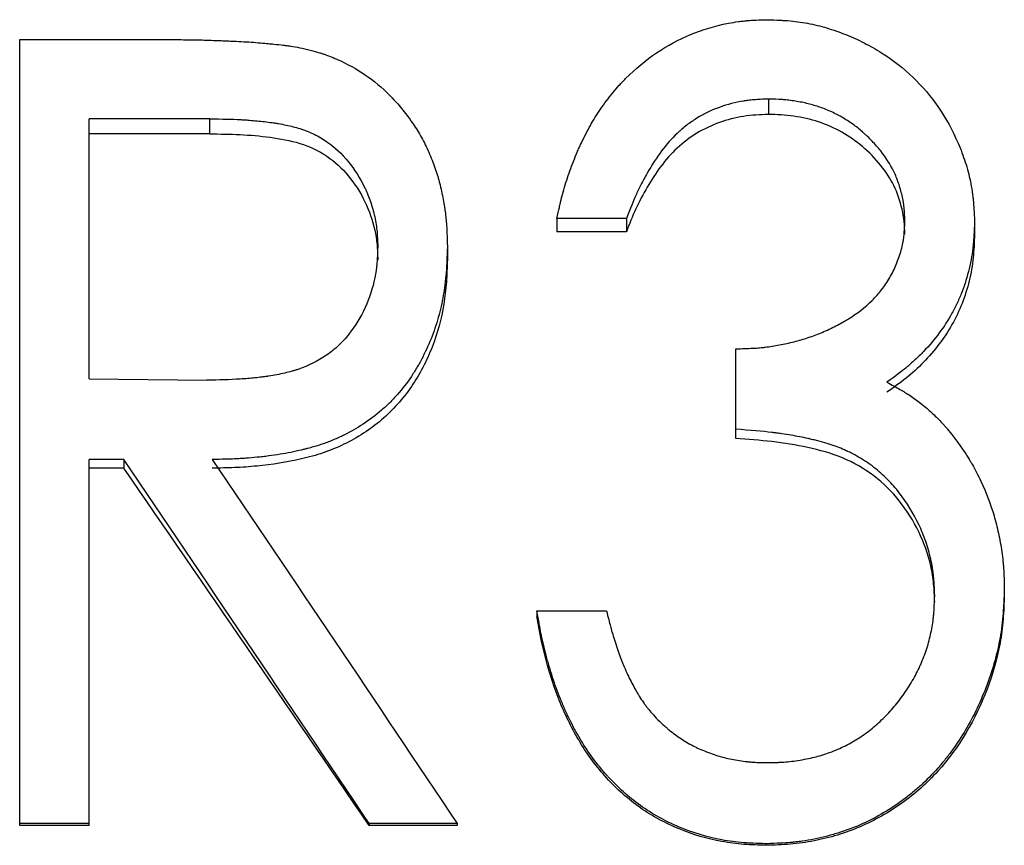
# Model space of a CAD drawing. Header units: millimetres. Extents: x -115 to 135, y -26 to 81.
# Tile 5 of 16: x -17.21 to -10.87, y 0.54 to 5.86. Entities that reach past the tile are written whole.
import ezdxf

# ---------------------------------------------------------------- set-up
doc = ezdxf.new("R2010")
doc.units = ezdxf.units.MM

msp = doc.modelspace()

# ---------------------------------------------------------------- linework, layer by layer
at = {"color": 7, "linetype": 'Continuous', "lineweight": 25}
for p, q in [((-17.2115, 5.7297), (-16.3341, 5.7297)), ((-17.2115, 0.6666), (-17.2115, 5.7297)), ((-12.3858, 5.3461), (-12.3858, 5.2471)), ((-15.9866, 5.218), (-16.7628, 5.218)), ((-16.7628, 3.5427), (-16.7628, 5.218)), ((-15.9866, 5.1214), (-15.9866, 5.218)), ((-15.9866, 5.1214), (-16.7628, 5.1214)), ((-13.3013, 4.5758), (-13.75, 4.5758)), ((-13.75, 4.5758), (-13.75, 4.491)), ((-13.3013, 4.5758), (-13.3013, 4.491)), ((-11.0577, 4.5587), (-11.0577, 4.4743)), ((-13.3013, 4.491), (-13.75, 4.491)), ((-14.4551, 4.3916), (-14.4551, 4.3103)), ((-12.5962, 3.1591), (-12.5962, 3.7369)), ((-16.7628, 3.5427), (-16.0046, 3.5356)), ((-16.5405, 3.0241), (-16.7628, 3.0241)), ((-16.7628, 0.6666), (-16.7628, 3.0241)), ((-16.5405, 3.0241), (-16.5405, 2.9681)), ((-16.5405, 2.9681), (-16.7628, 2.9681)), ((-10.8654, 2.1902), (-10.8654, 2.1497)), ((-13.8782, 2.0488), (-13.8782, 2.0109)), ((-13.8782, 2.0488), (-13.4295, 2.0488)), ((-16.7628, 0.6792), (-17.2115, 0.6792)), ((-16.7628, 0.6666), (-17.2115, 0.6666)), ((-14.9599, 0.6792), (-14.9599, 0.6666)), ((-14.391, 0.6792), (-14.9599, 0.6792)), ((-14.391, 0.6666), (-14.9599, 0.6666)), ((-14.391, 0.6792), (-14.391, 0.6666)), ((-12.3998, 0.5486), (-12.3998, 0.5384))]:
    msp.add_line(p, q, dxfattribs=at)
for points, knots in [([(-13.75, 4.5758), (-13.7438, 4.6035), (-13.7382, 4.6277), (-13.7309, 4.6588), (-13.7286, 4.6683), (-13.7255, 4.6812), (-13.7245, 4.6853), (-13.7231, 4.6911), (-13.7226, 4.693), (-13.7217, 4.6967), (-13.7215, 4.6976), (-13.7155, 4.721), (-13.7099, 4.7417), (-13.6982, 4.7826), (-13.6923, 4.8022), (-13.6724, 4.8643), (-13.658, 4.9047), (-13.6347, 4.964), (-13.6267, 4.9836), (-13.6142, 5.0126), (-13.61, 5.0222), (-13.6014, 5.0413), (-13.5974, 5.05), (-13.5733, 5.1012), (-13.5534, 5.1399), (-13.5124, 5.2126), (-13.4919, 5.2457), (-13.4439, 5.3156), (-13.4159, 5.3531), (-13.3748, 5.4034), (-13.361, 5.4194), (-13.3404, 5.4422), (-13.3336, 5.4496), (-13.3232, 5.4605), (-13.3198, 5.464), (-13.3129, 5.4711), (-13.31, 5.474), (-13.2425, 5.5411), (-13.1758, 5.5964), (-13.0364, 5.6911), (-12.9631, 5.7308), (-12.8125, 5.7935), (-12.732, 5.8173), (-12.6221, 5.8383), (-12.6006, 5.8419), (-12.5691, 5.8463), (-12.5587, 5.8477), (-12.5433, 5.8494), (-12.5382, 5.85), (-12.5306, 5.8507), (-12.5281, 5.851), (-12.523, 5.8514), (-12.5198, 5.8517), (-12.4899, 5.8543), (-12.4474, 5.8561), (-12.3908, 5.8573)], [0, 0, 0, 0, 0.03125, 0.03125, 0.046875, 0.046875, 0.054688, 0.054688, 0.058594, 0.058594, 0.0625, 0.0625, 0.09375, 0.09375, 0.125, 0.125, 0.1875, 0.1875, 0.21875, 0.21875, 0.234375, 0.234375, 0.25, 0.25, 0.3125, 0.3125, 0.375, 0.375, 0.4375, 0.4375, 0.46875, 0.46875, 0.484375, 0.484375, 0.492188, 0.492188, 0.5, 0.5, 0.625, 0.625, 0.75, 0.75, 0.875, 0.875, 0.90625, 0.90625, 0.921875, 0.921875, 0.929688, 0.929688, 0.933594, 0.933594, 0.9375, 0.9375, 1, 1, 1, 1]), ([(-12.3908, 5.8573), (-12.3621, 5.8563), (-12.3371, 5.8553), (-12.3048, 5.8538), (-12.2949, 5.8533), (-12.2815, 5.8524), (-12.2772, 5.8522), (-12.2712, 5.8518), (-12.2692, 5.8516), (-12.2654, 5.8514), (-12.2645, 5.8513), (-12.218, 5.8477), (-12.1753, 5.842), (-12.0923, 5.8261), (-12.0509, 5.8161), (-11.9684, 5.7918), (-11.9263, 5.7771), (-11.8464, 5.7453), (-11.8073, 5.7275), (-11.7307, 5.6885), (-11.6938, 5.6676), (-11.5822, 5.5972), (-11.514, 5.544), (-11.3925, 5.4274), (-11.338, 5.363), (-11.2414, 5.2218), (-11.199, 5.1443), (-11.1457, 5.0211), (-11.1303, 4.9801), (-11.1105, 4.9186), (-11.1044, 4.8981), (-11.0935, 4.8571), (-11.0887, 4.8373), (-11.0798, 4.7951), (-11.0759, 4.7739), (-11.0711, 4.7419), (-11.0697, 4.7312), (-11.0677, 4.7151), (-11.0671, 4.7097), (-11.0663, 4.7016), (-11.066, 4.699), (-11.0655, 4.6936), (-11.0651, 4.69), (-11.0624, 4.6595), (-11.06, 4.6164), (-11.0577, 4.5587)], [0, 0, 0, 0, 0.03125, 0.03125, 0.046875, 0.046875, 0.054688, 0.054688, 0.058594, 0.058594, 0.0625, 0.0625, 0.125, 0.125, 0.1875, 0.1875, 0.25, 0.25, 0.3125, 0.3125, 0.375, 0.375, 0.5, 0.5, 0.625, 0.625, 0.75, 0.75, 0.8125, 0.8125, 0.84375, 0.84375, 0.875, 0.875, 0.90625, 0.90625, 0.921875, 0.921875, 0.929688, 0.929688, 0.933594, 0.933594, 0.9375, 0.9375, 1, 1, 1, 1]), ([(-16.3341, 5.7297), (-16.2773, 5.7295), (-16.2281, 5.7292), (-16.1656, 5.7287), (-16.1467, 5.7285), (-16.1211, 5.7283), (-16.1131, 5.7282), (-16.0979, 5.728), (-16.0915, 5.7279), (-16.0548, 5.7273), (-16.0193, 5.7263), (-15.9568, 5.7241), (-15.9345, 5.7233), (-15.8987, 5.7218), (-15.8863, 5.7213), (-15.8673, 5.7205), (-15.8608, 5.7202), (-15.8478, 5.7196), (-15.8402, 5.7193), (-15.7878, 5.7169), (-15.7443, 5.7144), (-15.6839, 5.7101), (-15.6645, 5.7085), (-15.6413, 5.7065), (-15.6376, 5.7062), (-15.6239, 5.7049), (-15.6172, 5.7043), (-15.5977, 5.7025), (-15.5854, 5.7013), (-15.5508, 5.6978), (-15.5307, 5.6956), (-15.5049, 5.6925), (-15.4971, 5.6916), (-15.4828, 5.6897), (-15.4738, 5.6884), (-15.4285, 5.6812), (-15.3864, 5.6729), (-15.3385, 5.6619)], [0, 0, 0, 0, 0.125, 0.125, 0.1875, 0.1875, 0.21875, 0.21875, 0.25, 0.25, 0.375, 0.375, 0.4375, 0.4375, 0.46875, 0.46875, 0.484375, 0.484375, 0.5, 0.5, 0.625, 0.625, 0.6875, 0.6875, 0.703125, 0.703125, 0.71875, 0.71875, 0.75, 0.75, 0.8125, 0.8125, 0.84375, 0.84375, 0.875, 0.875, 1, 1, 1, 1]), ([(-15.3385, 5.6619), (-15.3163, 5.6555), (-15.2968, 5.6498), (-15.2719, 5.6422), (-15.2643, 5.6398), (-15.2539, 5.6365), (-15.2506, 5.6354), (-15.2444, 5.6333), (-15.2425, 5.6326), (-15.2087, 5.6207), (-15.1758, 5.607), (-15.0757, 5.5604), (-15.016, 5.5256), (-14.9089, 5.4475), (-14.8583, 5.403), (-14.7866, 5.3278), (-14.7635, 5.3014), (-14.7298, 5.2597), (-14.7188, 5.2454), (-14.7025, 5.2235), (-14.6971, 5.2161), (-14.6864, 5.2012), (-14.6807, 5.193), (-14.6568, 5.1581), (-14.6388, 5.129), (-14.6135, 5.0834), (-14.6054, 5.0679), (-14.5896, 5.0363), (-14.5823, 5.0207), (-14.5596, 4.9696), (-14.5463, 4.9361), (-14.529, 4.8868), (-14.5237, 4.8706), (-14.5164, 4.8464), (-14.5141, 4.8384), (-14.5107, 4.8264), (-14.5096, 4.8224), (-14.5075, 4.8145), (-14.5067, 4.8112), (-14.4962, 4.7696), (-14.4883, 4.7339), (-14.4785, 4.6825), (-14.4756, 4.6657), (-14.4718, 4.641), (-14.4707, 4.6329), (-14.469, 4.6208), (-14.4685, 4.6168), (-14.4675, 4.6088), (-14.4669, 4.604), (-14.461, 4.5527), (-14.4571, 4.483), (-14.4551, 4.3916)], [0, 0, 0, 0, 0.03125, 0.03125, 0.046875, 0.046875, 0.054688, 0.054688, 0.0625, 0.0625, 0.125, 0.125, 0.25, 0.25, 0.375, 0.375, 0.4375, 0.4375, 0.46875, 0.46875, 0.484375, 0.484375, 0.5, 0.5, 0.5625, 0.5625, 0.59375, 0.59375, 0.625, 0.625, 0.6875, 0.6875, 0.71875, 0.71875, 0.734375, 0.734375, 0.742188, 0.742188, 0.75, 0.75, 0.8125, 0.8125, 0.84375, 0.84375, 0.859375, 0.859375, 0.867188, 0.867188, 0.875, 0.875, 1, 1, 1, 1]), ([(-12.3858, 5.3461), (-12.4215, 5.3447), (-12.4527, 5.343), (-12.4928, 5.3398), (-12.505, 5.3387), (-12.5217, 5.3368), (-12.527, 5.3362), (-12.5345, 5.3352), (-12.5369, 5.3348), (-12.5417, 5.3342), (-12.543, 5.334), (-12.5974, 5.3254), (-12.6502, 5.3114), (-12.7529, 5.2739), (-12.8013, 5.2506), (-12.8693, 5.2087), (-12.8912, 5.1935), (-12.9229, 5.1691), (-12.9333, 5.1607), (-12.9487, 5.1476), (-12.9537, 5.1432), (-12.9637, 5.1342), (-12.9692, 5.1291), (-13.0434, 5.059), (-13.1078, 4.9738), (-13.1818, 4.8426), (-13.1953, 4.8175), (-13.2137, 4.7816), (-13.2195, 4.77), (-13.2277, 4.7529), (-13.2304, 4.7473), (-13.2343, 4.739), (-13.2355, 4.7362), (-13.238, 4.7307), (-13.2395, 4.7274), (-13.2557, 4.6915), (-13.276, 4.6417), (-13.3013, 4.5758)], [0, 0, 0, 0, 0.0625, 0.0625, 0.09375, 0.09375, 0.109375, 0.109375, 0.117188, 0.117188, 0.125, 0.125, 0.25, 0.25, 0.375, 0.375, 0.4375, 0.4375, 0.46875, 0.46875, 0.484375, 0.484375, 0.5, 0.5, 0.75, 0.75, 0.8125, 0.8125, 0.84375, 0.84375, 0.859375, 0.859375, 0.867188, 0.867188, 0.875, 0.875, 1, 1, 1, 1]), ([(-11.5064, 4.5607), (-11.5069, 4.579), (-11.5076, 4.5949), (-11.5087, 4.6155), (-11.509, 4.6218), (-11.5097, 4.6303), (-11.5099, 4.633), (-11.5103, 4.6382), (-11.5105, 4.6397), (-11.5134, 4.6686), (-11.518, 4.6957), (-11.5306, 4.7523), (-11.5383, 4.7793), (-11.5561, 4.831), (-11.5666, 4.8562), (-11.6004, 4.9247), (-11.6285, 4.9689), (-11.679, 5.0329), (-11.6973, 5.0538), (-11.7267, 5.0847), (-11.7369, 5.0949), (-11.7527, 5.11), (-11.758, 5.1151), (-11.7689, 5.1251), (-11.7752, 5.1307), (-11.7993, 5.152), (-11.82, 5.1684), (-11.8534, 5.1921), (-11.8649, 5.1998), (-11.8887, 5.215), (-11.9016, 5.2228), (-11.9375, 5.2434), (-11.9619, 5.2559), (-11.9993, 5.2727), (-12.0118, 5.2779), (-12.0372, 5.2878), (-12.0506, 5.2926), (-12.0876, 5.3049), (-12.1132, 5.3122), (-12.1663, 5.3246), (-12.1949, 5.33), (-12.2361, 5.3362), (-12.2498, 5.338), (-12.2702, 5.3402), (-12.2769, 5.3408), (-12.2871, 5.3417), (-12.2904, 5.342), (-12.2972, 5.3425), (-12.3016, 5.3428), (-12.322, 5.3441), (-12.3493, 5.3452), (-12.3858, 5.3461)], [0, 0, 0, 0, 0.03125, 0.03125, 0.046875, 0.046875, 0.054688, 0.054688, 0.0625, 0.0625, 0.125, 0.125, 0.1875, 0.1875, 0.25, 0.25, 0.375, 0.375, 0.4375, 0.4375, 0.46875, 0.46875, 0.484375, 0.484375, 0.5, 0.5, 0.5625, 0.5625, 0.59375, 0.59375, 0.625, 0.625, 0.6875, 0.6875, 0.71875, 0.71875, 0.75, 0.75, 0.8125, 0.8125, 0.875, 0.875, 0.90625, 0.90625, 0.921875, 0.921875, 0.929688, 0.929688, 0.9375, 0.9375, 1, 1, 1, 1]), ([(-15.9866, 5.218), (-15.9062, 5.2178), (-15.8412, 5.2164), (-15.7884, 5.2137), (-15.7832, 5.2134), (-15.7749, 5.213), (-15.7708, 5.2127), (-15.7584, 5.212), (-15.7502, 5.2114), (-15.7256, 5.2096), (-15.7093, 5.2083), (-15.6608, 5.2038), (-15.6288, 5.2002), (-15.5932, 5.1954), (-15.588, 5.1947), (-15.5789, 5.1934), (-15.5744, 5.1927), (-15.5611, 5.1907), (-15.5523, 5.1893), (-15.5266, 5.1849), (-15.51, 5.1817), (-15.4624, 5.1717), (-15.4331, 5.1642), (-15.4031, 5.1547), (-15.3982, 5.1531), (-15.3901, 5.1504), (-15.3861, 5.149), (-15.3741, 5.1448), (-15.3662, 5.1419), (-15.343, 5.1327), (-15.3279, 5.1261), (-15.2841, 5.105), (-15.2568, 5.0891), (-15.1804, 5.0357), (-15.1352, 4.9935), (-15.0536, 4.8938), (-15.0175, 4.8367), (-14.9843, 4.7683), (-14.983, 4.7655), (-14.9798, 4.7585), (-14.9782, 4.755), (-14.9735, 4.7444), (-14.9704, 4.7373), (-14.9615, 4.7154), (-14.9559, 4.7004), (-14.9403, 4.6542), (-14.9312, 4.6216), (-14.9198, 4.5702), (-14.9169, 4.5545), (-14.9118, 4.5223), (-14.9099, 4.5063), (-14.9083, 4.4886), (-14.9083, 4.4878), (-14.908, 4.4849), (-14.9079, 4.4835), (-14.9076, 4.4789), (-14.9074, 4.4757), (-14.9067, 4.4655), (-14.9063, 4.458), (-14.9051, 4.4335), (-14.9044, 4.4144), (-14.9038, 4.3926)], [0, 0, 0, 0, 0.125, 0.125, 0.132812, 0.132812, 0.140625, 0.140625, 0.15625, 0.15625, 0.1875, 0.1875, 0.25, 0.25, 0.257812, 0.257812, 0.265625, 0.265625, 0.28125, 0.28125, 0.3125, 0.3125, 0.375, 0.375, 0.382812, 0.382812, 0.390625, 0.390625, 0.40625, 0.40625, 0.4375, 0.4375, 0.5, 0.5, 0.625, 0.625, 0.75, 0.75, 0.757812, 0.757812, 0.765625, 0.765625, 0.78125, 0.78125, 0.8125, 0.8125, 0.875, 0.875, 0.90625, 0.90625, 0.9375, 0.9375, 0.941406, 0.941406, 0.945312, 0.945312, 0.953125, 0.953125, 0.96875, 0.96875, 1, 1, 1, 1]), ([(-12.3858, 5.2471), (-12.4395, 5.2449), (-12.5469, 5.2405), (-12.7035, 5.1991), (-12.8493, 5.1309), (-13.0202, 5.0016), (-13.1447, 4.8261), (-13.2431, 4.639), (-13.2819, 4.5404), (-13.3013, 4.491)], [0, 0, 0, 0, 0.125145, 0.250176, 0.375464, 0.500144, 0.74962, 0.874796, 1, 1, 1, 1]), ([(-11.5064, 4.4762), (-11.5072, 4.5032), (-11.5089, 4.5571), (-11.5276, 4.6633), (-11.5707, 4.7897), (-11.6612, 4.9254), (-11.7747, 5.0424), (-11.9109, 5.1373), (-12.0612, 5.2038), (-12.1951, 5.2334), (-12.3038, 5.2451), (-12.3585, 5.2465), (-12.3858, 5.2471)], [0, 0, 0, 0, 0.062571, 0.125121, 0.249998, 0.369739, 0.499934, 0.62488, 0.749834, 0.87485, 0.937418, 1, 1, 1, 1]), ([(-15.9866, 5.1214), (-15.9215, 5.1209), (-15.7913, 5.12), (-15.597, 5.1025), (-15.4044, 5.0684), (-15.2273, 4.9872), (-15.0849, 4.8532), (-14.9803, 4.6895), (-14.927, 4.5344), (-14.9063, 4.4076), (-14.9047, 4.3434), (-14.9038, 4.3113)], [0, 0, 0, 0, 0.125204, 0.250384, 0.375438, 0.500142, 0.620155, 0.749901, 0.874837, 0.9374, 1, 1, 1, 1]), ([(-12.5962, 3.7369), (-12.5547, 3.7377), (-12.5182, 3.739), (-12.4708, 3.7417), (-12.4562, 3.7427), (-12.4362, 3.7444), (-12.4299, 3.7449), (-12.4208, 3.7459), (-12.4178, 3.7462), (-12.4121, 3.7468), (-12.4103, 3.747), (-12.3767, 3.7511), (-12.3462, 3.7559), (-12.2996, 3.7647), (-12.2839, 3.768), (-12.2522, 3.775), (-12.2354, 3.7789), (-12.1892, 3.7905), (-12.1588, 3.7994), (-12.1137, 3.8145), (-12.0988, 3.8198), (-12.0692, 3.831), (-12.0552, 3.8366), (-12.0092, 3.8561), (-11.9798, 3.8698), (-11.9375, 3.8914), (-11.9237, 3.8988), (-11.9034, 3.9102), (-11.8967, 3.914), (-11.8835, 3.9218), (-11.8778, 3.9252), (-11.8126, 3.9653), (-11.7615, 4.0051), (-11.6952, 4.0709), (-11.6748, 4.0938), (-11.6376, 4.1417), (-11.6197, 4.1681), (-11.5881, 4.2226), (-11.574, 4.2511), (-11.5556, 4.2955), (-11.5499, 4.3107), (-11.5393, 4.3415), (-11.5342, 4.3581), (-11.5257, 4.3896), (-11.522, 4.405), (-11.5176, 4.4274), (-11.5163, 4.4349), (-11.514, 4.4495), (-11.5134, 4.4541), (-11.5099, 4.4849), (-11.5078, 4.5183), (-11.5064, 4.5607)], [0, 0, 0, 0, 0.0625, 0.0625, 0.09375, 0.09375, 0.109375, 0.109375, 0.117188, 0.117188, 0.125, 0.125, 0.1875, 0.1875, 0.21875, 0.21875, 0.25, 0.25, 0.3125, 0.3125, 0.34375, 0.34375, 0.375, 0.375, 0.4375, 0.4375, 0.46875, 0.46875, 0.484375, 0.484375, 0.5, 0.5, 0.625, 0.625, 0.6875, 0.6875, 0.75, 0.75, 0.8125, 0.8125, 0.84375, 0.84375, 0.875, 0.875, 0.90625, 0.90625, 0.921875, 0.921875, 0.9375, 0.9375, 1, 1, 1, 1]), ([(-11.0577, 4.5587), (-11.0588, 4.5245), (-11.0601, 4.4946), (-11.0622, 4.4561), (-11.0629, 4.4444), (-11.0641, 4.4284), (-11.0645, 4.4233), (-11.0651, 4.4161), (-11.0653, 4.4138), (-11.0657, 4.4093), (-11.0658, 4.4081), (-11.0712, 4.3545), (-11.0798, 4.3038), (-11.104, 4.2024), (-11.1192, 4.1532), (-11.1469, 4.0815), (-11.157, 4.058), (-11.1786, 4.0116), (-11.1906, 3.9882), (-11.2269, 3.9225), (-11.2543, 3.8801), (-11.3154, 3.7978), (-11.3497, 3.7574), (-11.404, 3.7006), (-11.4224, 3.6825), (-11.4506, 3.6563), (-11.4601, 3.6478), (-11.4745, 3.6353), (-11.4793, 3.6311), (-11.4865, 3.625), (-11.489, 3.623), (-11.4938, 3.619), (-11.497, 3.6163), (-11.5251, 3.5933), (-11.5661, 3.5625), (-11.6216, 3.5225)], [0, 0, 0, 0, 0.0625, 0.0625, 0.09375, 0.09375, 0.109375, 0.109375, 0.117188, 0.117188, 0.125, 0.125, 0.25, 0.25, 0.375, 0.375, 0.4375, 0.4375, 0.5, 0.5, 0.625, 0.625, 0.75, 0.75, 0.8125, 0.8125, 0.84375, 0.84375, 0.859375, 0.859375, 0.867188, 0.867188, 0.875, 0.875, 1, 1, 1, 1]), ([(-11.0577, 4.4743), (-11.0594, 4.4239), (-11.0627, 4.3231), (-11.0972, 4.1241), (-11.1901, 3.8858), (-11.3463, 3.6827), (-11.4967, 3.5455), (-11.58, 3.4867), (-11.6216, 3.4573)], [0, 0, 0, 0, 0.125191, 0.250313, 0.499948, 0.749666, 0.874804, 1, 1, 1, 1]), ([(-14.9038, 4.3926), (-14.9052, 4.348), (-14.9068, 4.3146), (-14.9087, 4.2911), (-14.9089, 4.2883), (-14.9093, 4.2841), (-14.9095, 4.282), (-14.9101, 4.2757), (-14.9106, 4.2716), (-14.912, 4.2591), (-14.913, 4.2508), (-14.9166, 4.226), (-14.9194, 4.2095), (-14.9362, 4.128), (-14.957, 4.0643), (-15.013, 3.9414), (-15.0476, 3.8847), (-15.0998, 3.819), (-15.1115, 3.805), (-15.134, 3.7803), (-15.1453, 3.7688), (-15.1795, 3.7366), (-15.2058, 3.7157), (-15.2932, 3.6562), (-15.3517, 3.6267), (-15.4204, 3.6035), (-15.4269, 3.6014), (-15.4415, 3.5969), (-15.4489, 3.5947), (-15.4716, 3.5883), (-15.4872, 3.5843), (-15.5357, 3.573), (-15.5702, 3.5665), (-15.6115, 3.5603), (-15.614, 3.5599), (-15.6211, 3.5589), (-15.6247, 3.5584), (-15.6355, 3.5569), (-15.6427, 3.5559), (-15.6648, 3.5532), (-15.6798, 3.5514), (-15.7258, 3.5467), (-15.7577, 3.544), (-15.8571, 3.5377), (-15.9284, 3.5356), (-16.0046, 3.5356)], [0, 0, 0, 0, 0.0625, 0.0625, 0.066406, 0.066406, 0.070312, 0.070312, 0.078125, 0.078125, 0.09375, 0.09375, 0.125, 0.125, 0.25, 0.25, 0.375, 0.375, 0.40625, 0.40625, 0.4375, 0.4375, 0.5, 0.5, 0.625, 0.625, 0.640625, 0.640625, 0.65625, 0.65625, 0.6875, 0.6875, 0.75, 0.75, 0.757812, 0.757812, 0.765625, 0.765625, 0.78125, 0.78125, 0.8125, 0.8125, 0.875, 0.875, 1, 1, 1, 1]), ([(-14.4551, 4.3916), (-14.4562, 4.3592), (-14.4572, 4.3309), (-14.4589, 4.2944), (-14.4594, 4.2833), (-14.4602, 4.2681), (-14.4605, 4.2633), (-14.4609, 4.2564), (-14.461, 4.2542), (-14.4612, 4.251), (-14.4613, 4.2499), (-14.4615, 4.2479), (-14.4615, 4.2474), (-14.4633, 4.2205), (-14.4655, 4.1957), (-14.4696, 4.1595), (-14.4711, 4.1475), (-14.4744, 4.1239), (-14.476, 4.1129), (-14.4859, 4.0519), (-14.4962, 4.0041), (-14.5151, 3.9336), (-14.522, 3.9103), (-14.537, 3.8643), (-14.5447, 3.8422), (-14.5716, 3.7721), (-14.5917, 3.7271), (-14.6251, 3.6622), (-14.6367, 3.6411), (-14.6612, 3.5996), (-14.6733, 3.5802), (-14.7151, 3.518), (-14.745, 3.479), (-14.7931, 3.4244), (-14.8097, 3.4068), (-14.8438, 3.373), (-14.8606, 3.3574), (-14.9176, 3.3083), (-14.9567, 3.2785), (-15.0375, 3.2251), (-15.0781, 3.2018), (-15.1436, 3.1701), (-15.1656, 3.1601), (-15.1992, 3.1462), (-15.2104, 3.1417), (-15.2274, 3.1351), (-15.233, 3.133), (-15.2444, 3.1288), (-15.2512, 3.1264), (-15.2745, 3.1182), (-15.2954, 3.1116), (-15.3304, 3.1016), (-15.3426, 3.0983), (-15.3618, 3.0933), (-15.3683, 3.0916), (-15.3783, 3.0891), (-15.3817, 3.0883), (-15.3885, 3.0866), (-15.3927, 3.0856), (-15.4398, 3.0743), (-15.4858, 3.065), (-15.5574, 3.0533), (-15.5816, 3.0497), (-15.6187, 3.0449), (-15.6312, 3.0434), (-15.6563, 3.0405), (-15.6697, 3.0391), (-15.7059, 3.0355), (-15.73, 3.0335), (-15.7662, 3.0309), (-15.7782, 3.0301), (-15.7963, 3.0291), (-15.8024, 3.0288), (-15.8114, 3.0283), (-15.8144, 3.0282), (-15.8204, 3.0279), (-15.8245, 3.0277), (-15.8588, 3.0262), (-15.9071, 3.025), (-15.9716, 3.0241)], [0, 0, 0, 0, 0.03125, 0.03125, 0.046875, 0.046875, 0.054688, 0.054688, 0.058594, 0.058594, 0.060547, 0.060547, 0.0625, 0.0625, 0.09375, 0.09375, 0.109375, 0.109375, 0.125, 0.125, 0.1875, 0.1875, 0.21875, 0.21875, 0.25, 0.25, 0.3125, 0.3125, 0.34375, 0.34375, 0.375, 0.375, 0.4375, 0.4375, 0.46875, 0.46875, 0.5, 0.5, 0.5625, 0.5625, 0.625, 0.625, 0.65625, 0.65625, 0.671875, 0.671875, 0.679688, 0.679688, 0.6875, 0.6875, 0.71875, 0.71875, 0.734375, 0.734375, 0.742188, 0.742188, 0.746094, 0.746094, 0.75, 0.75, 0.8125, 0.8125, 0.84375, 0.84375, 0.859375, 0.859375, 0.875, 0.875, 0.90625, 0.90625, 0.921875, 0.921875, 0.929688, 0.929688, 0.933594, 0.933594, 0.9375, 0.9375, 1, 1, 1, 1]), ([(-14.4551, 4.3103), (-14.4567, 4.2626), (-14.4597, 4.1671), (-14.4808, 3.977), (-14.5442, 3.7447), (-14.677, 3.487), (-14.871, 3.2693), (-15.0759, 3.1373), (-15.2549, 3.064), (-15.4418, 3.0134), (-15.6334, 2.9836), (-15.8264, 2.9702), (-15.9232, 2.9688), (-15.9716, 2.9681)], [0, 0, 0, 0, 0.062585, 0.125149, 0.250103, 0.375013, 0.499806, 0.624641, 0.687201, 0.749761, 0.874833, 0.937414, 1, 1, 1, 1]), ([(-11.6216, 3.5225), (-11.5895, 3.505), (-11.5616, 3.4894), (-11.5261, 3.4688), (-11.5153, 3.4624), (-11.5007, 3.4535), (-11.4961, 3.4506), (-11.4896, 3.4465), (-11.4875, 3.4452), (-11.4835, 3.4425), (-11.4823, 3.4418), (-11.4357, 3.4112), (-11.3921, 3.3776), (-11.3279, 3.3207), (-11.3076, 3.3015), (-11.2787, 3.2721), (-11.2694, 3.2623), (-11.2558, 3.2474), (-11.2513, 3.2424), (-11.2447, 3.2349), (-11.2425, 3.2324), (-11.2381, 3.2274), (-11.2353, 3.2241), (-11.2102, 3.1944), (-11.1768, 3.1506), (-11.1338, 3.091)], [0, 0, 0, 0, 0.125, 0.125, 0.1875, 0.1875, 0.21875, 0.21875, 0.234375, 0.234375, 0.25, 0.25, 0.5, 0.5, 0.625, 0.625, 0.6875, 0.6875, 0.71875, 0.71875, 0.734375, 0.734375, 0.75, 0.75, 1, 1, 1, 1]), ([(-11.3141, 2.1465), (-11.3151, 2.1729), (-11.3161, 2.196), (-11.3177, 2.2256), (-11.3183, 2.2347), (-11.3192, 2.247), (-11.3195, 2.251), (-11.3199, 2.2565), (-11.3201, 2.2583), (-11.3204, 2.2618), (-11.3205, 2.2627), (-11.3244, 2.3038), (-11.3307, 2.3434), (-11.3483, 2.4211), (-11.3591, 2.4592), (-11.385, 2.5337), (-11.3995, 2.5693), (-11.4519, 2.6788), (-11.4931, 2.746), (-11.5643, 2.838), (-11.5902, 2.8679), (-11.6456, 2.9234), (-11.6746, 2.9489), (-11.7378, 2.9974), (-11.7705, 3.0194), (-11.821, 3.0489), (-11.8381, 3.0582), (-11.8642, 3.0713), (-11.8729, 3.0755), (-11.8861, 3.0816), (-11.8906, 3.0836), (-11.8994, 3.0875), (-11.9047, 3.0898), (-11.9375, 3.1037), (-11.9708, 3.1155), (-12.0267, 3.1325), (-12.0464, 3.1381), (-12.0774, 3.1462), (-12.088, 3.1489), (-12.1043, 3.1528), (-12.1098, 3.1542), (-12.1182, 3.1561), (-12.1209, 3.1568), (-12.1266, 3.1581), (-12.1302, 3.1589), (-12.1652, 3.1668), (-12.2009, 3.1738), (-12.2586, 3.1834), (-12.2786, 3.1865), (-12.3095, 3.191), (-12.3199, 3.1924), (-12.3359, 3.1945), (-12.3413, 3.1952), (-12.3494, 3.1963), (-12.3521, 3.1966), (-12.3576, 3.1973), (-12.3611, 3.1978), (-12.4242, 3.2055), (-12.5019, 3.2124), (-12.5962, 3.2187)], [0, 0, 0, 0, 0.03125, 0.03125, 0.046875, 0.046875, 0.054688, 0.054688, 0.058594, 0.058594, 0.0625, 0.0625, 0.125, 0.125, 0.1875, 0.1875, 0.25, 0.25, 0.375, 0.375, 0.4375, 0.4375, 0.5, 0.5, 0.5625, 0.5625, 0.59375, 0.59375, 0.609375, 0.609375, 0.617188, 0.617188, 0.625, 0.625, 0.6875, 0.6875, 0.71875, 0.71875, 0.734375, 0.734375, 0.742188, 0.742188, 0.746094, 0.746094, 0.75, 0.75, 0.8125, 0.8125, 0.84375, 0.84375, 0.859375, 0.859375, 0.867188, 0.867188, 0.871094, 0.871094, 0.875, 0.875, 1, 1, 1, 1]), ([(-11.3141, 2.1067), (-11.3155, 2.1456), (-11.3182, 2.2234), (-11.3435, 2.377), (-11.4097, 2.5613), (-11.533, 2.7607), (-11.7001, 2.9263), (-11.9049, 3.0434), (-12.1316, 3.1049), (-12.3627, 3.1422), (-12.5183, 3.1535), (-12.5962, 3.1591)], [0, 0, 0, 0, 0.062583, 0.125131, 0.250051, 0.375266, 0.499833, 0.624681, 0.749699, 0.874833, 1, 1, 1, 1]), ([(-11.1338, 3.091), (-11.1194, 3.0689), (-11.107, 3.0494), (-11.0913, 3.0242), (-11.0866, 3.0164), (-11.0802, 3.0058), (-11.0782, 3.0025), (-11.0744, 2.9961), (-11.0732, 2.994), (-11.0622, 2.9748), (-11.0533, 2.9583), (-11.0352, 2.923), (-11.0256, 2.9033), (-10.9813, 2.8085), (-10.9533, 2.7354), (-10.9208, 2.6252), (-10.9112, 2.5874), (-10.8945, 2.5096), (-10.8876, 2.4704), (-10.8786, 2.4077), (-10.8761, 2.3874), (-10.873, 2.3577), (-10.8721, 2.3479), (-10.8708, 2.3334), (-10.8705, 2.3287), (-10.87, 2.3215), (-10.8698, 2.3192), (-10.8695, 2.3145), (-10.8693, 2.3114), (-10.8675, 2.2833), (-10.8663, 2.2434), (-10.8654, 2.1902)], [0, 0, 0, 0, 0.0625, 0.0625, 0.09375, 0.09375, 0.109375, 0.109375, 0.125, 0.125, 0.1875, 0.1875, 0.25, 0.25, 0.5, 0.5, 0.625, 0.625, 0.75, 0.75, 0.8125, 0.8125, 0.84375, 0.84375, 0.859375, 0.859375, 0.867188, 0.867188, 0.875, 0.875, 1, 1, 1, 1]), ([(-10.8654, 2.1902), (-10.8667, 2.1552), (-10.868, 2.1246), (-10.87, 2.0853), (-10.8707, 2.0733), (-10.8717, 2.0569), (-10.872, 2.0517), (-10.8725, 2.0443), (-10.8727, 2.042), (-10.8729, 2.0385), (-10.873, 2.0373), (-10.8732, 2.0351), (-10.8732, 2.0346), (-10.8774, 1.979), (-10.884, 1.9265), (-10.9016, 1.8266), (-10.9131, 1.7764), (-10.9411, 1.6753), (-10.9573, 1.6255), (-11.016, 1.4691), (-11.062, 1.3721), (-11.1414, 1.2375), (-11.1696, 1.1944), (-11.2144, 1.1326), (-11.2298, 1.1124), (-11.2614, 1.073), (-11.2769, 1.0546), (-11.3292, 0.9957), (-11.3659, 0.9586), (-11.4237, 0.9061), (-11.4434, 0.8892), (-11.4838, 0.8564), (-11.5039, 0.8409), (-11.6121, 0.7623), (-11.7025, 0.7104), (-11.8415, 0.65), (-11.8893, 0.6323), (-11.9634, 0.6092), (-11.9884, 0.6021), (-12.0393, 0.5891), (-12.0662, 0.5829), (-12.1164, 0.5727), (-12.1418, 0.5683), (-12.1802, 0.5629), (-12.193, 0.5613), (-12.2124, 0.5592), (-12.2189, 0.5585), (-12.2286, 0.5576), (-12.2319, 0.5573), (-12.2384, 0.5567), (-12.2428, 0.5563), (-12.2791, 0.5534), (-12.3308, 0.5508), (-12.3998, 0.5486)], [0, 0, 0, 0, 0.03125, 0.03125, 0.046875, 0.046875, 0.054688, 0.054688, 0.058594, 0.058594, 0.060547, 0.060547, 0.0625, 0.0625, 0.125, 0.125, 0.1875, 0.1875, 0.25, 0.25, 0.375, 0.375, 0.4375, 0.4375, 0.46875, 0.46875, 0.5, 0.5, 0.5625, 0.5625, 0.59375, 0.59375, 0.625, 0.625, 0.75, 0.75, 0.8125, 0.8125, 0.84375, 0.84375, 0.875, 0.875, 0.90625, 0.90625, 0.921875, 0.921875, 0.929688, 0.929688, 0.933594, 0.933594, 0.9375, 0.9375, 1, 1, 1, 1]), ([(-10.8654, 2.1497), (-10.8673, 2.0982), (-10.8711, 1.9951), (-10.8964, 1.7901), (-10.9975, 1.4432), (-11.209, 1.0768), (-11.5191, 0.801), (-11.7907, 0.6472), (-12.0397, 0.5716), (-12.2447, 0.543), (-12.3481, 0.54), (-12.3998, 0.5384)], [0, 0, 0, 0, 0.062644, 0.125266, 0.250378, 0.499552, 0.624602, 0.74966, 0.874747, 0.937358, 1, 1, 1, 1]), ([(-12.3918, 1.0708), (-12.3684, 1.0714), (-12.3479, 1.0719), (-12.3216, 1.0729), (-12.3135, 1.0733), (-12.3025, 1.0739), (-12.2991, 1.0741), (-12.2941, 1.0744), (-12.2925, 1.0745), (-12.2894, 1.0747), (-12.2885, 1.0747), (-12.2701, 1.076), (-12.2532, 1.0777), (-12.2182, 1.0819), (-12.2009, 1.0844), (-12.1625, 1.0907), (-12.1443, 1.0941), (-12.1098, 1.1012), (-12.0945, 1.1047), (-12.0461, 1.1171), (-12.0133, 1.1277), (-11.9425, 1.1552), (-11.9092, 1.1701), (-11.8621, 1.1941), (-11.847, 1.2024), (-11.8177, 1.2197), (-11.8044, 1.228), (-11.7608, 1.2573), (-11.7328, 1.2784), (-11.6921, 1.3125), (-11.6789, 1.3243), (-11.6528, 1.3486), (-11.6393, 1.3619), (-11.6037, 1.3986), (-11.5807, 1.4246), (-11.5363, 1.48), (-11.5144, 1.51), (-11.4739, 1.5703), (-11.4555, 1.601), (-11.4304, 1.6481), (-11.4225, 1.6639), (-11.4112, 1.6879), (-11.4076, 1.6959), (-11.4005, 1.7121), (-11.3974, 1.7195), (-11.3795, 1.7637), (-11.3673, 1.7984), (-11.3521, 1.8496), (-11.3475, 1.8666), (-11.3395, 1.9001), (-11.3361, 1.9159), (-11.3298, 1.9506), (-11.3271, 1.9681), (-11.3237, 1.9947), (-11.3226, 2.0036), (-11.3212, 2.017), (-11.3208, 2.0215), (-11.3202, 2.0282), (-11.32, 2.0305), (-11.3196, 2.035), (-11.3193, 2.038), (-11.3173, 2.0632), (-11.3156, 2.0989), (-11.3141, 2.1465)], [0, 0, 0, 0, 0.03125, 0.03125, 0.046875, 0.046875, 0.054688, 0.054688, 0.058594, 0.058594, 0.0625, 0.0625, 0.09375, 0.09375, 0.125, 0.125, 0.15625, 0.15625, 0.1875, 0.1875, 0.25, 0.25, 0.3125, 0.3125, 0.34375, 0.34375, 0.375, 0.375, 0.4375, 0.4375, 0.46875, 0.46875, 0.5, 0.5, 0.5625, 0.5625, 0.625, 0.625, 0.6875, 0.6875, 0.71875, 0.71875, 0.734375, 0.734375, 0.75, 0.75, 0.8125, 0.8125, 0.84375, 0.84375, 0.875, 0.875, 0.90625, 0.90625, 0.921875, 0.921875, 0.929688, 0.929688, 0.933594, 0.933594, 0.9375, 0.9375, 1, 1, 1, 1]), ([(-12.3998, 0.5486), (-12.4317, 0.5494), (-12.4597, 0.5504), (-12.4956, 0.5519), (-12.5065, 0.5525), (-12.5215, 0.5533), (-12.5262, 0.5536), (-12.533, 0.5541), (-12.5352, 0.5542), (-12.5394, 0.5545), (-12.5404, 0.5546), (-12.5924, 0.5586), (-12.6388, 0.5646), (-12.7803, 0.5912), (-12.8712, 0.6184), (-13.0064, 0.6749), (-13.0498, 0.6959), (-13.1333, 0.7424), (-13.1726, 0.7673), (-13.2493, 0.8224), (-13.2866, 0.8524), (-13.3409, 0.9012), (-13.3587, 0.9181), (-13.3849, 0.9444), (-13.3936, 0.9533), (-13.4066, 0.9669), (-13.4109, 0.9715), (-13.4194, 0.9807), (-13.4241, 0.9858), (-13.4588, 1.0242), (-13.4885, 1.0608), (-13.5314, 1.1194), (-13.5454, 1.1395), (-13.566, 1.1707), (-13.5728, 1.1812), (-13.5862, 1.2026), (-13.5933, 1.2142), (-13.6237, 1.2651), (-13.6466, 1.3072), (-13.6788, 1.3726), (-13.6891, 1.3947), (-13.7041, 1.4284), (-13.709, 1.4398), (-13.7187, 1.4626), (-13.7237, 1.4749), (-13.7454, 1.5293), (-13.7617, 1.5742), (-13.7844, 1.6435), (-13.7916, 1.6669), (-13.8021, 1.7026), (-13.8055, 1.7146), (-13.8122, 1.7387), (-13.8157, 1.7515), (-13.8247, 1.7862), (-13.8305, 1.8096), (-13.8387, 1.8451), (-13.8414, 1.8571), (-13.8453, 1.8751), (-13.8466, 1.8811), (-13.8485, 1.8901), (-13.8491, 1.8932), (-13.8503, 1.8992), (-13.8512, 1.9033), (-13.858, 1.9371), (-13.8669, 1.9849), (-13.8782, 2.0488)], [0, 0, 0, 0, 0.03125, 0.03125, 0.046875, 0.046875, 0.054688, 0.054688, 0.058594, 0.058594, 0.0625, 0.0625, 0.125, 0.125, 0.25, 0.25, 0.3125, 0.3125, 0.375, 0.375, 0.4375, 0.4375, 0.46875, 0.46875, 0.484375, 0.484375, 0.492188, 0.492188, 0.5, 0.5, 0.5625, 0.5625, 0.59375, 0.59375, 0.609375, 0.609375, 0.625, 0.625, 0.6875, 0.6875, 0.71875, 0.71875, 0.734375, 0.734375, 0.75, 0.75, 0.8125, 0.8125, 0.84375, 0.84375, 0.859375, 0.859375, 0.875, 0.875, 0.90625, 0.90625, 0.921875, 0.921875, 0.929688, 0.929688, 0.933594, 0.933594, 0.9375, 0.9375, 1, 1, 1, 1]), ([(-13.4295, 2.0488), (-13.4191, 2.0063), (-13.4107, 1.9732), (-13.4027, 1.9435), (-13.4012, 1.9379), (-13.3972, 1.9241), (-13.3952, 1.9169), (-13.3885, 1.8947), (-13.3836, 1.8789), (-13.3728, 1.8453), (-13.3667, 1.8267), (-13.3546, 1.7912), (-13.3487, 1.7744), (-13.3371, 1.7426), (-13.3314, 1.7276), (-13.323, 1.7066), (-13.3203, 1.6998), (-13.3162, 1.69), (-13.3148, 1.6868), (-13.3121, 1.6805), (-13.3112, 1.6784), (-13.2953, 1.6421), (-13.2806, 1.6115), (-13.2579, 1.568), (-13.2503, 1.5539), (-13.2385, 1.5333), (-13.2346, 1.5265), (-13.2267, 1.5132), (-13.2232, 1.5075), (-13.2095, 1.4855), (-13.2003, 1.4714), (-13.1863, 1.4513), (-13.1816, 1.4447), (-13.1745, 1.4352), (-13.1721, 1.432), (-13.1673, 1.4258), (-13.1643, 1.4219), (-13.1485, 1.4018), (-13.127, 1.3773), (-13.098, 1.3461)], [0, 0, 0, 0, 0.125, 0.125, 0.15625, 0.15625, 0.1875, 0.1875, 0.25, 0.25, 0.3125, 0.3125, 0.375, 0.375, 0.4375, 0.4375, 0.46875, 0.46875, 0.484375, 0.484375, 0.5, 0.5, 0.625, 0.625, 0.6875, 0.6875, 0.71875, 0.71875, 0.75, 0.75, 0.8125, 0.8125, 0.84375, 0.84375, 0.859375, 0.859375, 0.875, 0.875, 1, 1, 1, 1]), ([(-12.3998, 0.5384), (-12.4478, 0.5397), (-12.5436, 0.5421), (-12.7339, 0.5664), (-12.9643, 0.6343), (-13.2187, 0.772), (-13.4349, 0.9644), (-13.6067, 1.1975), (-13.7344, 1.4558), (-13.8091, 1.6835), (-13.8528, 1.8698), (-13.8697, 1.9638), (-13.8782, 2.0109)], [0, 0, 0, 0, 0.062566, 0.12511, 0.250041, 0.37383, 0.499849, 0.624789, 0.749801, 0.874865, 0.937429, 1, 1, 1, 1]), ([(-13.098, 1.3461), (-13.082, 1.3313), (-13.0679, 1.3185), (-13.0497, 1.3023), (-13.0441, 1.2974), (-13.0364, 1.2907), (-13.0339, 1.2886), (-13.0304, 1.2857), (-13.0293, 1.2847), (-13.027, 1.2829), (-13.0264, 1.2823), (-13.001, 1.2615), (-12.9755, 1.2428), (-12.9315, 1.2138), (-12.9171, 1.2049), (-12.8891, 1.1886), (-12.8744, 1.1807), (-12.8494, 1.1684), (-12.8357, 1.1621), (-12.8059, 1.1494), (-12.7891, 1.1426), (-12.7392, 1.1238), (-12.7085, 1.1138), (-12.6516, 1.0987), (-12.619, 1.0918), (-12.5682, 1.0832), (-12.5517, 1.0808), (-12.5276, 1.0779), (-12.5197, 1.077), (-12.508, 1.0759), (-12.5041, 1.0755), (-12.4964, 1.0749), (-12.4915, 1.0745), (-12.4674, 1.0728), (-12.4351, 1.0716), (-12.3918, 1.0708)], [0, 0, 0, 0, 0.0625, 0.0625, 0.09375, 0.09375, 0.109375, 0.109375, 0.117188, 0.117188, 0.125, 0.125, 0.25, 0.25, 0.3125, 0.3125, 0.375, 0.375, 0.4375, 0.4375, 0.5, 0.5, 0.625, 0.625, 0.75, 0.75, 0.8125, 0.8125, 0.84375, 0.84375, 0.859375, 0.859375, 0.875, 0.875, 1, 1, 1, 1])]:
    msp.add_open_spline(points, degree=3, knots=knots, dxfattribs=at)
for points in [[(-14.9599, 0.6792), (-15.4868, 1.4627), (-16.0136, 2.2453), (-16.5405, 3.0241)], [(-15.9716, 3.0241), (-15.4447, 2.2453), (-14.9179, 1.4627), (-14.391, 0.6792)], [(-14.9599, 0.6666), (-15.4868, 1.4356), (-16.0136, 2.2037), (-16.5405, 2.9681)]]:
    msp.add_open_spline(points, degree=3, dxfattribs=at)

doc.saveas('drawing.dxf')
